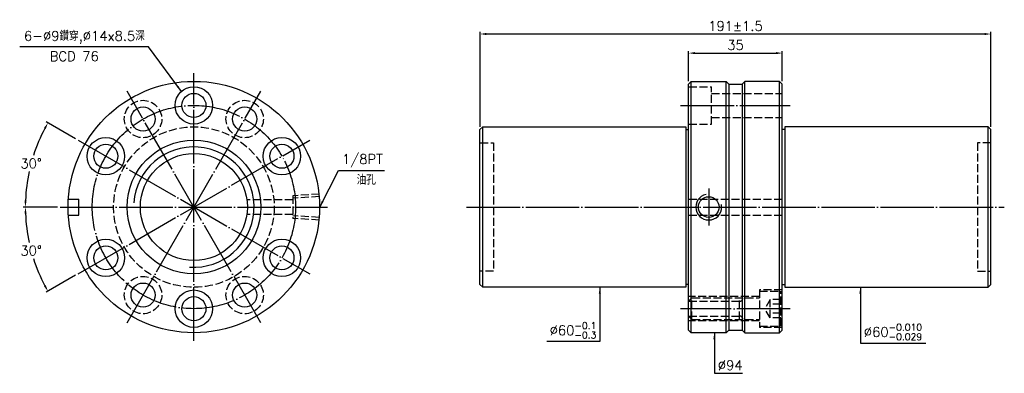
# Model space of a CAD drawing. Header units: millimetres. Extents: x 2420 to 2788, y -365 to -233.
import ezdxf

# ---------------------------------------------------------------- set-up
doc = ezdxf.new("R2010")
doc.units = ezdxf.units.MM
doc.linetypes.add('CENTER', pattern=[22, 20, -1, 0, -1])
doc.linetypes.add('DASHED', pattern=[4, 3, -1])
for name, color, linetype in [('DDVIEW', 7, 'Continuous'), ('NT', 7, 'Continuous'), ('NT-DIM', 2, 'Continuous')]:
    doc.layers.add(name, color=color, linetype=linetype)
doc.styles.get("Standard").update_dxf_attribs({"font": 'simplex.shx', "bigfont": 'chineset.shx'})
doc.dimstyles.new('ISO-25', dxfattribs={"dimscale": 1.2, "dimtxt": 3, "dimasz": 2, "dimexe": 0.646, "dimexo": 0.862, "dimgap": 1, "dimtad": 1, "dimdec": 3, "dimdsep": 46, "dimtxsty": 'Standard', "dimcen": 1.5, "dimclrd": 256, "dimclre": 256, "dimclrt": 256, "dimazin": 2, "dimtfac": 1, "dimtdec": 3, "dimtmove": 0, "dimatfit": 3, "dimfxl": 0, "dimtolj": 1, "dimlwd": -1, "dimlwe": -1, "dimarcsym": 0})

# ---------------------------------------------------------------- blocks, each defined once
blk = doc.blocks.new('*D4')
at = {"layer": 'Defpoints', "color": 0}
for p in [(2591.93, -238.35), (2591.93, -274.04), (2782.93, -274.04)]:
    blk.add_point(p, dxfattribs=at)
at = {"layer": 'NT-DIM'}
for p, q in [((2591.93, -273.01), (2591.93, -237.58)), ((2780.53, -238.35), (2594.33, -238.35)), ((2782.93, -273.01), (2782.93, -237.58))]:
    blk.add_line(p, q, dxfattribs=at)
for points in [[(2594.33, -237.95), (2594.33, -238.75), (2591.93, -238.35)], [(2780.53, -237.95), (2780.53, -238.75), (2782.93, -238.35)]]:
    blk.add_solid(points, dxfattribs=at)
at = {"layer": 'NT-DIM', "insert": (2687.43, -235.35), "char_height": 3.6, "attachment_point": 5}
blk.add_mtext('\\A1;191%%P1.5', dxfattribs=at)
blk = doc.blocks.new('*D5')
at = {"layer": 'Defpoints', "color": 0}
for p in [(2704.93, -245.49), (2669.93, -257.04), (2704.93, -257.04)]:
    blk.add_point(p, dxfattribs=at)
at = {"layer": 'NT-DIM'}
for p, q in [((2669.93, -256.01), (2669.93, -244.71)), ((2672.33, -245.49), (2702.53, -245.49)), ((2704.93, -256.01), (2704.93, -244.71))]:
    blk.add_line(p, q, dxfattribs=at)
for points in [[(2672.33, -245.09), (2672.33, -245.89), (2669.93, -245.49)], [(2702.53, -245.09), (2702.53, -245.89), (2704.93, -245.49)]]:
    blk.add_solid(points, dxfattribs=at)
at = {"layer": 'NT-DIM', "insert": (2687.43, -242.49), "char_height": 3.6, "attachment_point": 5}
blk.add_mtext('\\A1;35', dxfattribs=at)
blk = doc.blocks.new('*D6')
at = {"layer": 'Defpoints', "color": 0}
for p in [(2528.27, -278.04), (2434.97, -303.04), (2534.97, -303.04), (2422.94, -313.98), (2441.67, -328.04)]:
    blk.add_point(p, dxfattribs=at)
at = {"layer": 'NT-DIM'}
for p, q in [((2433.93, -303.04), (2421.21, -303.04)), ((2440.77, -328.56), (2429.75, -334.92))]:
    blk.add_line(p, q, dxfattribs=at)
for start, end in [(182.1833, 192.2034), (197.8311, 207.8167)]:
    blk.add_arc((2484.97, -303.04), 62.99, start, end, dxfattribs=at)
for points in [[(2421.63, -305.45), (2422.43, -305.43), (2421.98, -303.04)], [(2429.61, -332.24), (2428.91, -332.63), (2430.42, -334.53)]]:
    blk.add_solid(points, dxfattribs=at)
at = {"layer": 'NT-DIM', "insert": (2424.13, -319.34), "char_height": 3.6, "attachment_point": 5, "rotation": 1}
blk.add_mtext('\\A1;30°', dxfattribs=at)
blk = doc.blocks.new('*D7')
at = {"layer": 'Defpoints', "color": 0}
for p in [(2441.67, -278.04), (2425.78, -281.5), (2434.97, -303.04), (2534.97, -303.04), (2528.27, -328.04)]:
    blk.add_point(p, dxfattribs=at)
at = {"layer": 'NT-DIM'}
for p, q in [((2440.77, -277.52), (2429.75, -271.16)), ((2433.93, -303.04), (2421.21, -303.04))]:
    blk.add_line(p, q, dxfattribs=at)
for start, end in [(152.1833, 162.1394), (167.8202, 177.8167)]:
    blk.add_arc((2484.97, -303.04), 62.99, start, end, dxfattribs=at)
for points in [[(2428.91, -273.46), (2429.61, -273.84), (2430.42, -271.55)], [(2422.43, -300.65), (2421.63, -300.63), (2421.98, -303.04)]]:
    blk.add_solid(points, dxfattribs=at)
at = {"layer": 'NT-DIM', "insert": (2424.13, -286.74), "char_height": 3.6, "attachment_point": 5, "rotation": 1}
blk.add_mtext('\\A1;30°', dxfattribs=at)

msp = doc.modelspace()

# ---------------------------------------------------------------- linework, layer by layer
at = {"linetype": 'Continuous'}
for centre, radius in [((2484.9667, -303.0403), 47), ((2484.9667, -265.0403), 7), ((2484.9667, -265.0403), 4.5), ((2465.9667, -270.1314), 4.5), ((2503.9667, -270.1314), 4.5), ((2452.0577, -284.0403), 7), ((2452.0577, -284.0403), 4.5), ((2517.8757, -284.0403), 7), ((2517.8757, -284.0403), 4.5), ((2452.0577, -322.0403), 7), ((2517.8757, -322.0403), 7), ((2452.0577, -322.0403), 4.5), ((2517.8757, -322.0403), 4.5), ((2465.9667, -335.9493), 4.5), ((2484.9667, -341.0403), 7), ((2503.9667, -335.9493), 4.5), ((2484.9667, -341.0403), 4.5)]:
    msp.add_circle(centre, radius, dxfattribs=at)
at = {"layer": 'DDVIEW', "color": 3, "linetype": 'CENTER'}
for p, q in [((2484.9667, -353.0403), (2484.9667, -253.0403)), ((2509.9667, -346.3416), (2459.9667, -259.7391)), ((2459.9667, -346.3416), (2509.9667, -259.7391)), ((2441.6654, -328.0403), (2528.268, -278.0403)), ((2441.6654, -278.0403), (2528.268, -328.0403)), ((2434.9667, -303.0403), (2534.9667, -303.0403))]:
    msp.add_line(p, q, dxfattribs=at)
at = {"layer": 'DDVIEW'}
for p, q in [((2438.0626, -300.0403), (2441.9667, -300.0403)), ((2441.9667, -306.0403), (2441.9667, -300.0403)), ((2438.0626, -306.0403), (2441.9667, -306.0403))]:
    msp.add_line(p, q, dxfattribs=at)
at = {"layer": 'DDVIEW', "color": 1, "linetype": 'DASHED'}
for p, q in [((2521.9667, -300.2903), (2504.7767, -300.2903)), ((2531.9667, -298.1763), (2521.9667, -298.8013)), ((2521.9667, -298.8013), (2521.9667, -307.2793)), ((2531.9667, -299.1491), (2521.9667, -299.7741)), ((2521.9667, -305.7903), (2504.7767, -305.7903)), ((2531.9667, -306.9315), (2521.9667, -306.3065)), ((2531.9667, -307.9043), (2521.9667, -307.2793))]:
    msp.add_line(p, q, dxfattribs=at)
for centre, radius in [((2465.9667, -270.1314), 7), ((2503.9667, -270.1314), 7), ((2484.9667, -303.0403), 30), ((2465.9667, -335.9493), 7), ((2503.9667, -335.9493), 7)]:
    msp.add_circle(centre, radius, dxfattribs=at)
at = {"layer": 'DDVIEW', "color": 3, "linetype": 'CENTER'}
msp.add_circle((2484.9667, -303.0403), 38, dxfattribs=at)
at = {"layer": 'DDVIEW'}
for radius in [25, 20]:
    msp.add_circle((2484.9667, -303.0403), radius, dxfattribs=at)
at = {"layer": 'DDVIEW', "color": 5}
msp.add_arc((2484.9667, -303.0403), 22.5, 265.890583, 175.890583, dxfattribs=at)
at = {"layer": 'NT'}
for p, q in [((2669.9253, -257.0403), (2670.9253, -256.0403)), ((2669.9253, -349.0403), (2669.9253, -257.0403)), ((2670.9253, -256.0403), (2683.9253, -256.0403)), ((2670.9253, -350.0403), (2670.9253, -256.0403)), ((2683.9253, -256.0403), (2684.9253, -257.0403)), ((2683.9253, -350.0403), (2683.9253, -256.0403)), ((2684.9253, -257.0403), (2684.9253, -349.0403)), ((2684.9253, -257.0403), (2689.9253, -257.0403)), ((2690.9253, -256.0403), (2689.9253, -257.0403)), ((2689.9253, -257.0403), (2689.9253, -349.0403)), ((2703.9253, -256.0403), (2690.9253, -256.0403)), ((2690.9253, -350.0403), (2690.9253, -256.0403)), ((2704.9253, -257.0403), (2703.9253, -256.0403)), ((2703.9253, -350.0403), (2703.9253, -256.0403)), ((2704.9253, -349.0403), (2704.9253, -257.0403)), ((2591.9253, -274.0403), (2592.9253, -273.0403)), ((2591.9253, -332.0403), (2591.9253, -274.0403)), ((2592.9253, -273.0403), (2668.9253, -273.0403)), ((2592.9253, -333.0403), (2592.9253, -273.0403)), ((2668.9253, -273.0403), (2668.9253, -333.0403)), ((2668.9253, -274.0403), (2669.9253, -274.0403)), ((2705.9253, -274.0403), (2704.9253, -274.0403)), ((2781.9253, -273.0403), (2705.9253, -273.0403)), ((2705.9253, -273.0403), (2705.9253, -333.0403)), ((2782.9253, -274.0403), (2781.9253, -273.0403)), ((2781.9253, -333.0403), (2781.9253, -273.0403)), ((2782.9253, -332.0403), (2782.9253, -274.0403)), ((2592.9253, -333.0403), (2591.9253, -332.0403)), ((2668.9253, -333.0403), (2592.9253, -333.0403)), ((2669.9253, -332.0403), (2668.9253, -332.0403)), ((2704.9253, -332.0403), (2705.9253, -332.0403)), ((2705.9253, -333.0403), (2781.9253, -333.0403)), ((2781.9253, -333.0403), (2782.9253, -332.0403)), ((2670.9253, -350.0403), (2669.9253, -349.0403)), ((2684.9253, -349.0403), (2683.9253, -350.0403)), ((2684.9253, -349.0403), (2689.9253, -349.0403)), ((2689.9253, -349.0403), (2690.9253, -350.0403)), ((2703.9253, -350.0403), (2704.9253, -349.0403)), ((2683.9253, -350.0403), (2670.9253, -350.0403)), ((2690.9253, -350.0403), (2703.9253, -350.0403))]:
    msp.add_line(p, q, dxfattribs=at)
at = {"layer": 'NT', "color": 1, "linetype": 'DASHED'}
for p, q in [((2669.9253, -258.0403), (2678.4253, -258.0403)), ((2678.4253, -272.0403), (2678.4253, -258.0403)), ((2678.4253, -260.5403), (2704.9253, -260.5403)), ((2669.9253, -272.0403), (2678.4253, -272.0403)), ((2678.4253, -269.5403), (2704.9253, -269.5403)), ((2591.9253, -279.0403), (2596.9253, -279.0403)), ((2596.9253, -279.0403), (2596.9253, -327.0403)), ((2782.9253, -279.0403), (2777.9253, -279.0403)), ((2777.9253, -279.0403), (2777.9253, -327.0403)), ((2669.9253, -300.0403), (2704.9253, -300.0403)), ((2669.9253, -306.0403), (2704.9253, -306.0403)), ((2596.9253, -327.0403), (2591.9253, -327.0403)), ((2777.9253, -327.0403), (2782.9253, -327.0403)), ((2704.9253, -334.0403), (2696.4253, -334.0403)), ((2696.4253, -334.0403), (2696.4253, -348.0403)), ((2696.4253, -334.5403), (2704.4253, -334.5403)), ((2704.4253, -347.5403), (2704.4253, -334.5403)), ((2696.4253, -336.5403), (2669.9253, -336.5403)), ((2671.1753, -337.0403), (2669.9253, -338.2903)), ((2669.9253, -338.2903), (2688.9253, -338.2903)), ((2671.1753, -345.0403), (2671.1753, -337.0403)), ((2671.1753, -337.0403), (2696.4253, -337.0403)), ((2688.9253, -345.0403), (2688.9253, -337.0403)), ((2700.4253, -337.5762), (2698.4253, -341.0403)), ((2704.4253, -337.5762), (2700.4253, -337.5762)), ((2700.4253, -344.5044), (2700.4253, -337.5762)), ((2700.4253, -344.5044), (2698.4253, -341.0403)), ((2704.4253, -339.3083), (2700.4253, -339.3083)), ((2671.1753, -345.0403), (2669.9253, -343.7903)), ((2669.9253, -343.7903), (2688.9253, -343.7903)), ((2696.4253, -345.5403), (2669.9253, -345.5403)), ((2671.1753, -345.0403), (2696.4253, -345.0403)), ((2704.4253, -342.7724), (2700.4253, -342.7724)), ((2704.4253, -344.5044), (2700.4253, -344.5044)), ((2696.4253, -347.5403), (2704.4253, -347.5403)), ((2704.9253, -348.0403), (2696.4253, -348.0403))]:
    msp.add_line(p, q, dxfattribs=at)
at = {"layer": 'NT', "color": 3, "linetype": 'CENTER'}
for p, q in [((2666.9253, -265.0403), (2707.9253, -265.0403)), ((2677.4253, -296.1654), (2677.4253, -309.9153)), ((2586.9253, -303.0403), (2787.9253, -303.0403)), ((2707.9253, -341.0403), (2666.9253, -341.0403))]:
    msp.add_line(p, q, dxfattribs=at)
at = {"layer": 'NT', "linetype": 'ByBlock'}
msp.add_circle((2677.4253, -303.0403), 3.8749, dxfattribs=at)
at = {"layer": 'NT', "color": 5, "linetype": 'ByBlock'}
msp.add_arc((2677.4253, -303.0403), 4.8386, 101.927372, 11.927372, dxfattribs=at)
at = {"layer": 'NT', "color": 1, "linetype": 'DASHED'}
for centre, start, end in [((2688.9253, -337.0403), 270, 0), ((2688.9253, -345.0403), 0, 90)]:
    msp.add_arc(centre, 1.25, start, end, dxfattribs=at)

# ---------------------------------------------------------------- texts
at = {"layer": 'NT-DIM', "char_height": 3.6}
for s, insert, attachment_point in [('\\A1;6-%%C9鑽穿,%%C14x8.5深', (2466.6522, -241.9707), 9), ('BCD 76', (2449.4342, -248.4614), 9), ('\\A1;\\A1;1/8PT', (2540.3205, -288.1307), 7), ('油孔', (2545.8094, -294.6836), 7), ('\\A1;\\A1;%%C60{\\H0.7x;\\S-0.1^ -0.3;}', (2635.4291, -352.1618), 9), ('\\A1;\\A1;%%C60{\\H0.7x;\\S-0.010^ -0.029;}', (2735.4211, -352.7798), 7), ('\\A1;%%C94', (2680.8468, -364.0017), 7)]:
    msp.add_mtext(s, dxfattribs=dict(at, insert=insert, attachment_point=attachment_point))

# ---------------------------------------------------------------- dimensions: what is measured, and where the dimension line sits
at = {"layer": 'NT-DIM'}
dim = msp.add_linear_dim(base=(2591.9253, -238.3528), p1=(2782.9253, -274.0403), p2=(2591.9253, -274.0403), text='<>%%P1.5', dimstyle='ISO-25', dxfattribs=at)
dim.commit()
dim.dimension.update_dxf_attribs({"geometry": '*D4', "text_midpoint": (2687.4253, -235.3528)})
dim = msp.add_linear_dim(base=(2704.9253, -245.4893), p1=(2669.9253, -257.0403), p2=(2704.9253, -257.0403), dimstyle='ISO-25', dxfattribs=at)
dim.commit()
dim.dimension.update_dxf_attribs({"geometry": '*D5', "text_midpoint": (2687.4253, -242.4893)})
for base, line2, picture, middle in [((2425.7794, -281.4979), ((2441.6654, -278.0403), (2528.268, -328.0403)), '*D7', (2424.1271, -286.7384)), ((2422.9378, -313.9777), ((2441.6654, -328.0403), (2528.268, -278.0403)), '*D6', (2424.1271, -319.3423))]:
    dim = msp.add_angular_dim_2l(base=base, line1=((2434.9667, -303.0403), (2534.9667, -303.0403)), line2=line2, dimstyle='ISO-25', dxfattribs=at)
    dim.commit()
    dim.dimension.update_dxf_attribs({"geometry": picture, "text_midpoint": middle, "text_rotation": 1})

# ---------------------------------------------------------------- leaders
at = {"layer": 'NT-DIM', "annotation_type": 0, "has_hookline": 1}
for points, hookline_direction, text_width in [([(2480.2906, -259.8313), (2467.9505, -243.152), (2467.8522, -243.1707)], 1, 46.8), ([(2532.0405, -303.0403), (2539.0205, -289.3307), (2539.1205, -289.3307)], 0, 15.9429), ([(2636.7291, -333.0403), (2636.7291, -353.3618), (2636.6291, -353.3618)], 1, 18.5143), ([(2734.1211, -333.0403), (2734.1211, -353.9798), (2734.2211, -353.9798)], 0, 23.1943), ([(2679.5468, -350.0403), (2679.5468, -365.2017), (2679.6468, -365.2017)], 0, 9.2571)]:
    msp.add_leader(points, dimstyle='ISO-25', dxfattribs=dict(at, hookline_direction=hookline_direction, text_width=text_width))

doc.saveas('drawing.dxf')
